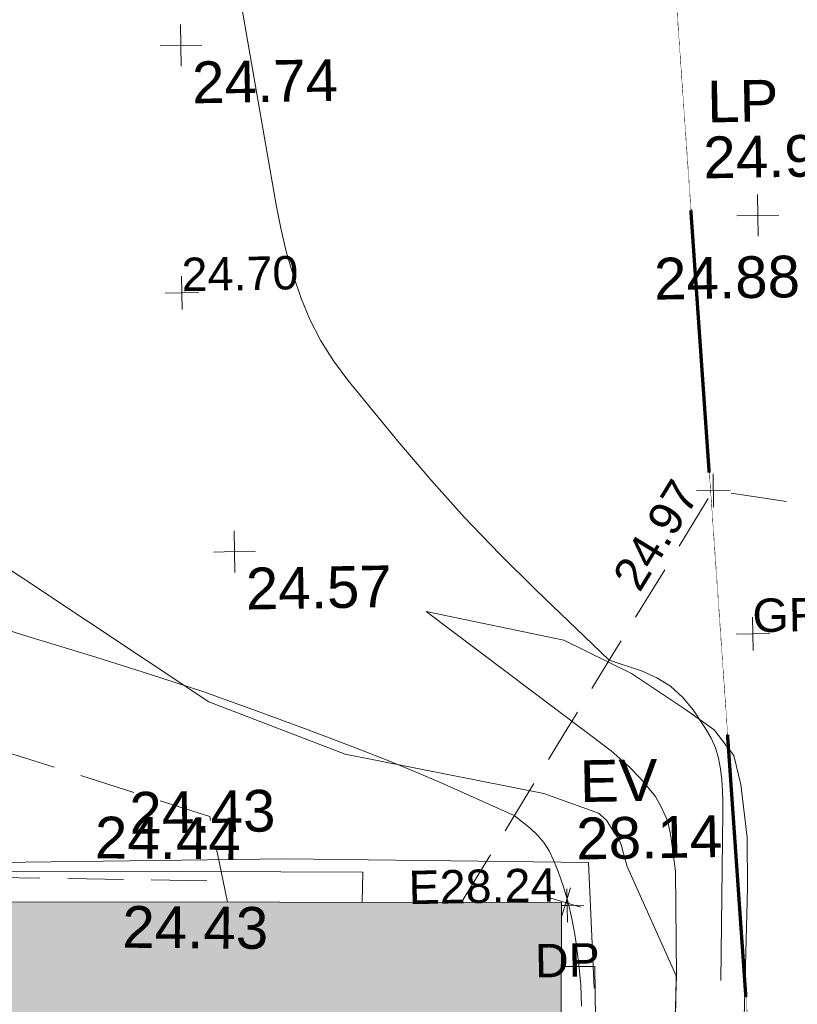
# Model space of a CAD drawing. Header units: millimetres. Extents: x -290717 to 520720, y -88450 to 287762.
# Tile 88 of 197: x -29324 to -22338, y -51756 to -42911. Entities that reach past the tile are written whole.
import ezdxf

# ---------------------------------------------------------------- set-up
doc = ezdxf.new("R2010")
doc.units = ezdxf.units.MM
for name, pattern in [('Dash 1_5mm', [3, 1.5, -1.5]), ('IMPORT-DASHED _2_', [750, 500, -250]), ('IMPORT-UG_ELEC_STREET LIGHTING_QLB2 _2_', [2700, 1500, -300.0000000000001, 0, -250, 150, -300.0000000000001, 0, -200])]:
    doc.linetypes.add(name, pattern=pattern)
for name, color, linetype, lineweight, true_color in [('00_TOPO_EAVE', 7, 'Continuous', 9, 0x666666), ('00_TOPO_LEVEL_SPOT', 7, 'Continuous', 9, 0x666666), ('00_UAV_BUILDING_OUTLINE', 5, 'Continuous', 9, 0x0000ff), ('00_UAV_CONCRETE', 9, 'Continuous', 9, 0x808080), ('00_UAV_FORM_LINES', 7, 'Continuous', 9, 0x666666), ('00_UAV_FURN_LAMP_POST', 7, 'Continuous', 9, 0xa50000), ('01_DTM_CONTOUR_MNR', 7, 'Continuous', 9, 0xa5a552), ('12333-PUM-2D-U-0001-C01 - Rev2_REVIT IMPORT_dwg', 7, 'Continuous', 9, 0x767676), ('A_RHA_Line', 7, 'Continuous', 9, 0x00a600), ('CONTOURS_MINOR', 7, 'Continuous', 9, 0x00a5a5), ('DOWNPIPE_TXT', 7, 'Continuous', 9, 0x7fbfff), ('EAVE', 3, 'Continuous', 9, 0x00ff00), ('EAVE_LVL', 3, 'Continuous', 9, 0x00ff00), ('SPOT_HEIGHTS_LVL', 7, 'Continuous', 9, 0x00a500)]:
    doc.layers.add(name, color=color, linetype=linetype, lineweight=lineweight, true_color=true_color)
for name, color, linetype, lineweight in [('00_TOPO_SURFACE', 7, 'Continuous', 9), ('A_RHA_Detail', 7, 'Continuous', 9), ('CHANGE_OF_SURFACE', 7, 'IMPORT-DASHED _2_', 9), ('CHANGE_OF_SURFACE_LVL', 7, 'Continuous', 9), ('Text', 7, 'Continuous', 9), ('TEXT_TXT', 7, 'Continuous', 9)]:
    doc.layers.add(name, color=color, linetype=linetype, lineweight=lineweight)
doc.styles.add('Arial_3', font='arial.ttf', dxfattribs={"height": 299.9999999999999})
doc.styles.add('Swis721 Lt BT_2', font='swissl.ttf', dxfattribs={"height": 375})

# ---------------------------------------------------------------- blocks, each defined once
blk = doc.blocks.new('12333-PUM-2D-U-0001-C01 - Rev2_REVIT IMPORT_dwg_MSL_Eaves_SYM_1-V22-Site Location Plan Existing')
at = {"layer": '00_TOPO_EAVE', "color": 254, "true_color": 0xcccccc}
for p, q in [((-111.0279323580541, -341.0383810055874), (116.0873754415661, 356.5791934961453)), ((356.5791934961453, -116.0873754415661), (-356.5791934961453, 116.0873754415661))]:
    blk.add_line(p, q, dxfattribs=at)
blk = doc.blocks.new('12333-PUM-2D-U-0001-C01 - Rev2_REVIT IMPORT_dwg_MM-2077200-Site Location Plan Existing')
at = {"layer": '00_TOPO_LEVEL_SPOT', "color": 254, "true_color": 0xcccccc, "flags": 128}
for points in [[(500.0000000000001, 0), (0, 0), (0, 500.0000000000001)], [(0, -500.0000000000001), (0, 0), (-500.0000000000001, 0)]]:
    blk.add_lwpolyline(points, dxfattribs=at)
blk = doc.blocks.new('12333-PUM-2D-U-0001-C01 - Rev2_REVIT IMPORT_dwg_MGS62954_T2_Galway_ITM_3d_Rev1-2077680-Site Location Plan Existing')
at = {"layer": '00_TOPO_SURFACE', "color": 254, "true_color": 0xcccccc, "flags": 128}
blk.add_lwpolyline([(533865060.0000002, 725512080), (533865060.2829556, 725511813.0057487), (533865050.0000001, 725510240.0000001), (533865020.0000001, 725507710.0000001), (533865040.0000001, 725507000.0000001), (533865550.0000001, 725506970.0000001), (533865700.0000001, 725505550.0000001), (533869930.0000002, 725505470.0000001), (533874150.0000001, 725505450.0000002), (533876870.0000001, 725505370.0000001), (533876900.0000001, 725504240)], dxfattribs=at)
at = {"layer": '00_UAV_CONCRETE', "color": 254, "true_color": 0xcccccc, "flags": 128}
for points in [[(533865055.892157, 725511811.4671805), (533865035.3010868, 725509169.1725117), (533864981.3010868, 725507360.1725118), (533865421.9358901, 725507035.3706586), (533865544.301087, 725506945.1725119), (533865690.3010869, 725505521.1725119), (533869105.4976924, 725505435.9257947), (533869536.3010869, 725505425.172512), (533873186.301087, 725505353.1725117), (533874103.4471429, 725505333.5257993), (533874839.5812727, 725505317.7566472), (533874830.7741848, 725505049.3506987)], [(533876609.1187353, 725504440.005026), (533876909.2678877, 725504434.5375907), (533876885.9027221, 725499737.2406384), (533876883.2678877, 725499207.5375907), (533876824.2678877, 725496914.5375907), (533876466.2028123, 725496915.4716735)]]:
    blk.add_lwpolyline(points, dxfattribs=at)
at = {"layer": '00_UAV_FORM_LINES', "color": 254, "true_color": 0xcccccc, "flags": 128}
for points in [[(533875449.9865001, 725507652.006), (533876683.3015001, 725507372.1725003), (533877283.3015, 725507060.1725003), (533877763.3015, 725506730.1725003), (533878019.3015001, 725506541.1725003), (533878191.3015001, 725506310.1725003), (533878249.3015, 725506048.1725004), (533878299.3015, 725505571.1725001), (533878292.3015, 725505115.1725001), (533878136.3015, 725501513.1725), (533878010.3015, 725497587.1725003), (533878064.9865001, 725496901.0060002), (533878234.9865001, 725494663.006), (533878421.9865001, 725493524.006), (533878529.9865001, 725492988.0060002), (533878731.9865, 725492715.0060002), (533878981.9865, 725492540.0060002), (533879405.9865, 725492390.0060002), (533880142.9865001, 725492253.006), (533883399.9865002, 725491803.0060002), (533886810.9865, 725491272.006), (533891285.9865, 725491220.0060003)], [(533877287.6327338, 725495639.236725), (533877353.5495001, 725498643.014), (533877503.5495, 725501637.0139999), (533877642.5495001, 725504338.0139999), (533877647.5495002, 725505278.014), (533877612.5495001, 725505595.0140002), (533877586.5495, 725505726.014), (533877535.5495001, 725505848.0140002), (533877481.5495001, 725505952.014), (533877353.5495001, 725506111.014), (533877247.5495001, 725506228.0140002), (533877089.5495, 725506369.014), (533875449.9865001, 725507652.006)]]:
    blk.add_lwpolyline(points, dxfattribs=at)
at = {"layer": '01_DTM_CONTOUR_MNR', "color": 254, "true_color": 0xcccccc, "flags": 128}
blk.add_lwpolyline([(533876463.8426046, 725496791.2065676), (533876470.0000001, 725496790.0000001), (533876460.0475275, 725496396.1560694), (533876456.3228971, 725496395.2934444), (533876753.6460951, 725496464.1535616), (533876887.1428573, 725496728.5714287), (533877056.9759526, 725497683.5252792), (533877190.1181563, 725498833.8992574), (533877440.0000003, 725500520.0000001), (533877550.5263159, 725501629.7368424), (533877640, 725504340.0000001), (533877216.4964287, 725505330.0196428), (533877178.4378532, 725505465.8658195), (533877167.8260871, 725505518.9130435), (533877146.6829776, 725505568.2206408), (533877122.845448, 725505610.4104261), (533877073.7195123, 725505684.0675814), (533877036.8952457, 725505747.7102928), (533876967.2560259, 725505812.0728449), (533876479.0514932, 725505997.720138), (533874701.0262181, 725506382.5059073), (533873483.3065949, 725506873.2986192), (533871291.3912454, 725508384.4152757)], dxfattribs=at)
at = {"xscale": 0.375, "yscale": 0.375, "zscale": 0.375}
for name, p in [('12333-PUM-2D-U-0001-C01 - Rev2_REVIT IMPORT_dwg_MM-2077200-Site Location Plan Existing', (533873335.6436933, 725512773.933144)), ('12333-PUM-2D-U-0001-C01 - Rev2_REVIT IMPORT_dwg_MM-2077200-Site Location Plan Existing', (533878491.0616515, 725511156.1034752)), ('12333-PUM-2D-U-0001-C01 - Rev2_REVIT IMPORT_dwg_MM-2077200-Site Location Plan Existing', (533873738.7769036, 725508218.3612661)), ('12333-PUM-2D-U-0001-C01 - Rev2_REVIT IMPORT_dwg_MSL_Eaves_SYM_1-V22-Site Location Plan Existing', (533876659.2149742, 725505013.3542436))]:
    blk.add_blockref(name, p, dxfattribs=at)
at = {"layer": '00_TOPO_EAVE', "char_height": 375, "attachment_point": 1, "line_spacing_factor": 1.005061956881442, "style": 'Swis721 Lt BT_2'}
for s, insert, width in [('EV', (533876803.885453, 725506289.406524), 736.078940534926), ('28.14', (533876762.0636193, 725505773.9231027), 1495.902363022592)]:
    blk.add_mtext(s, dxfattribs=dict(at, insert=insert, width=width))
at = {"layer": '00_TOPO_LEVEL_SPOT', "char_height": 375, "width": 1495.902363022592, "attachment_point": 1, "line_spacing_factor": 1.005061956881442, "style": 'Swis721 Lt BT_2'}
for s, insert in [('24.74', (533873430.6808528, 725512626.5102246)), ('24.88', (533877549.2881945, 725510790.5511405)), ('24.57', (533873833.8808529, 725508071.0102245))]:
    blk.add_mtext(s, dxfattribs=dict(at, insert=insert))
at = {"layer": '00_TOPO_SURFACE', "color": 251, "true_color": 0x666666, "insert": (533872753.1452964, 725506074.4352106), "char_height": 375, "width": 1495.902363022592, "attachment_point": 1, "line_spacing_factor": 1.005061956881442, "style": 'Swis721 Lt BT_2'}
blk.add_mtext('24.43', dxfattribs=at)
at = {"layer": '00_UAV_BUILDING_OUTLINE', "color": 251, "true_color": 0x666666, "insert": (533872676.2756923, 725505053.239555), "char_height": 375, "width": 1495.902363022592, "attachment_point": 1, "rotation": 358.5415181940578, "line_spacing_factor": 1.005061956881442, "style": 'Swis721 Lt BT_2'}
blk.add_mtext('24.43', dxfattribs=at)
at = {"layer": '00_UAV_CONCRETE', "color": 251, "true_color": 0x666666, "insert": (533872443.846562, 725505860.4295402), "char_height": 375, "width": 1495.902363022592, "attachment_point": 1, "rotation": 358.5415181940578, "line_spacing_factor": 1.005061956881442, "style": 'Swis721 Lt BT_2'}
blk.add_mtext('24.44', dxfattribs=at)
at = {"layer": '00_UAV_FURN_LAMP_POST', "color": 251, "true_color": 0x666666, "char_height": 375, "attachment_point": 1, "line_spacing_factor": 1.005061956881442, "style": 'Swis721 Lt BT_2'}
for s, insert, width in [('LP', (533878053.3993097, 725512374.053613), 707.5855621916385), ('24.92', (533878010.6544825, 725511872.139695), 1495.902363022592)]:
    blk.add_mtext(s, dxfattribs=dict(at, insert=insert, width=width))
blk = doc.blocks.new('12333-PUM-2D-U-0001-C01 - Rev2_REVIT IMPORT_dwg_SPOT-2077713-Site Location Plan Existing')
at = {"layer": 'Text', "color": 253, "true_color": 0xaaaaaa}
for p, q in [((0, 500.0000000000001), (0, -500.0000000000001)), ((-500.0000000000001, 0), (500.0000000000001, 0))]:
    blk.add_line(p, q, dxfattribs=at)
blk = doc.blocks.new('12333-PUM-2D-U-0001-C01 - Rev2_REVIT IMPORT_dwg_SPOT-V224-Site Location Plan Existing')
at = {"layer": 'EAVE_LVL', "color": 81, "true_color": 0xaaffaa}
for p, q in [((0, 500.0000000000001), (0, -500.0000000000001)), ((-168.447417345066, 0), (500.0000000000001, 0))]:
    blk.add_line(p, q, dxfattribs=at)
blk = doc.blocks.new('12333-PUM-2D-U-0001-C01 - Rev2_REVIT IMPORT_dwg_SPOT-2077769-Site Location Plan Existing')
at = {"layer": 'CHANGE_OF_SURFACE_LVL', "color": 253, "true_color": 0xaaaaaa}
for p, q in [((0, 500.0000000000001), (0, -500.0000000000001)), ((-500.0000000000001, 0), (500.0000000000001, 0))]:
    blk.add_line(p, q, dxfattribs=at)
blk = doc.blocks.new('12333-PUM-2D-U-0001-C01 - Rev2_REVIT IMPORT_dwg_SPOT-2077775-Site Location Plan Existing')
at = {"layer": 'SPOT_HEIGHTS_LVL', "color": 9, "true_color": 0xaae1aa}
for p, q in [((0, 500.0000000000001), (0, -500.0000000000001)), ((-500.0000000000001, 0), (500.0000000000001, 0))]:
    blk.add_line(p, q, dxfattribs=at)
blk = doc.blocks.new('12333-PUM-2D-U-0001-C01 - Rev2_REVIT IMPORT_dwg-1620468-Site Location Plan Existing')
at = {"layer": 'CHANGE_OF_SURFACE', "color": 253, "true_color": 0xaaaaaa, "flags": 128}
for points in [[(209183.6723985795, -102292.5337115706), (209324.0843579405, -102290.1362491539), (209279.7092491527, -103607.8304508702), (214435.1732904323, -103596.7790810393), (220082.4232903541, -103729.3955195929), (223955.9284271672, -103768.0753138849), (223950.4027422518, -107387.3989444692), (224643.7480814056, -110331.3489716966), (232503.4728769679, -110593.233746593)], [(234643.5364144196, -110821.2172150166), (235579.7900813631, -109341.4738620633), (236090.2877113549, -108540.1029731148), (236968.9164408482, -107160.8458622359), (238407.484381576, -107404.9568613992)], [(232539.3336143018, -110782.9918495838), (232503.4728769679, -110593.233746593), (232393.6493174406, -110012.0992871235), (229731.1980063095, -109114.4728447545), (228525.669865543, -108708.0376431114), (226867.6802684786, -107864.4478210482), (225701.6799885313, -107271.1835623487)]]:
    blk.add_lwpolyline(points, dxfattribs=at)
at = {"layer": 'CONTOURS_MINOR', "color": 254, "true_color": 0xaae1e1, "flags": 128}
for points in [[(235704.0414640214, -111773.9867316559), (235699.7868642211, -111585.824971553), (235686.2249693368, -111398.1043690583), (235666.4582111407, -111210.677871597), (235655.7355152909, -111128.5676187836), (235631.7428614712, -110983.6376524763), (235601.2775239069, -110840.3163446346), (235561.1031604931, -110699.4080246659), (235514.4561139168, -110560.108363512), (235475.5534268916, -110455.9133854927), (235437.3958698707, -110374.2529111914), (235391.6163732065, -110298.0333138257), (235334.4039665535, -110229.9750307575), (235269.5696197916, -110167.357624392), (235127.7914835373, -110050.7670646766), (234677.9640361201, -109837.9476901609), (234452.1679836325, -109733.5546511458), (234225.1963454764, -109631.8485289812), (233996.4613267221, -109534.1727832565), (233766.5507218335, -109439.183954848), (233292.399086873, -109248.1776243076), (232822.68367277, -109064.807232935), (232350.5086776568, -108888.2361594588), (231874.6443113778, -108721.8640618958), (231396.3203639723, -108562.2912823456), (230749.3011006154, -108354.149308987), (230534.2913531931, -108280.0273002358)], [(236958.1247202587, -111565.4670051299), (237004.5478247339, -110058.9459990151), (237005.6271647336, -109959.9130593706), (237004.0834674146, -109860.9732663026), (236998.6052133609, -109762.1731936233), (236990.5039214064, -109663.4662677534), (236973.6263660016, -109567.2255023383), (236948.0942210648, -109474.0334714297), (236909.5801917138, -109385.4145425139), (236862.4115728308, -109299.844347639), (236751.9627145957, -109129.6308110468), (236658.9245392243, -109013.7098442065), (236553.9989320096, -108912.918870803), (236431.2421773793, -108834.8228887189), (236296.5979909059, -108771.8569005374), (236007.791483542, -108670.7670644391), (235359.0012985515, -108027.6115728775), (235040.7070211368, -107700.5730315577), (234730.5230692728, -107366.2749959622), (234432.504606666, -107021.0877186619), (234142.5964698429, -106668.6409467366), (233702.0348097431, -106113.0515040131), (233577.2868022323, -105937.9915164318), (233465.3116383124, -105755.9480065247), (233372.4957398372, -105563.429213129), (233292.4526850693, -105363.9268974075), (233227.797478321, -105157.682206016), (233170.526945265, -104949.6134599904), (233124.3334213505, -104738.8086320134), (233085.524571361, -104526.179749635), (232670.2089194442, -101851.8445626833)]]:
    blk.add_lwpolyline(points, dxfattribs=at)
at = {"layer": 'EAVE', "color": 81, "true_color": 0xaaffaa}
blk.add_line((235590.4256228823, -110865.6053022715), (235539.9120628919, -110864.5172773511), dxfattribs=at)
blk.add_blockref('12333-PUM-2D-U-0001-C01 - Rev2_REVIT IMPORT_dwg_MGS62954_T2_Galway_ITM_3d_Rev1-2077680-Site Location Plan Existing', (-533641079.6498471, -725615854.3561786))
at = {"xscale": 0.3, "yscale": 0.3, "zscale": 0.3}
for name, p in [('12333-PUM-2D-U-0001-C01 - Rev2_REVIT IMPORT_dwg_SPOT-2077775-Site Location Plan Existing', (232226.2914832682, -105303.6670645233)), ('12333-PUM-2D-U-0001-C01 - Rev2_REVIT IMPORT_dwg_SPOT-2077769-Site Location Plan Existing', (236968.9164408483, -107160.8458622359)), ('12333-PUM-2D-U-0001-C01 - Rev2_REVIT IMPORT_dwg_SPOT-2077713-Site Location Plan Existing', (237300.6596884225, -108456.0618303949)), ('12333-PUM-2D-U-0001-C01 - Rev2_REVIT IMPORT_dwg_SPOT-V224-Site Location Plan Existing', (235590.4256228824, -110865.6053022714))]:
    blk.add_blockref(name, p, dxfattribs=at)
at = {"layer": 'CHANGE_OF_SURFACE_LVL', "insert": (236037.5317618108, -107913.7360357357), "char_height": 299.9999999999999, "width": 1256.112065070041, "attachment_point": 1, "rotation": 57.50162420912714, "line_spacing_factor": 0.9417779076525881, "style": 'Arial_3'}
blk.add_mtext('24.97', dxfattribs=at)
at = {"layer": 'DOWNPIPE_TXT', "insert": (235293.1162511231, -111208.3315536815), "char_height": 299.9999999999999, "width": 694.1671938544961, "attachment_point": 1, "line_spacing_factor": 0.9417779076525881, "style": 'Arial_3'}
blk.add_mtext('DP', dxfattribs=at)
at = {"layer": 'EAVE_LVL', "insert": (234168.7888749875, -110530.0264339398), "char_height": 299.9999999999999, "width": 1590.340713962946, "attachment_point": 1, "line_spacing_factor": 0.9417779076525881, "style": 'Arial_3'}
blk.add_mtext('E28.24', dxfattribs=at)
at = {"layer": 'SPOT_HEIGHTS_LVL', "insert": (232226.2914832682, -104988.6559695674), "char_height": 299.9999999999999, "width": 1256.112065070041, "attachment_point": 1, "line_spacing_factor": 0.9417779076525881, "style": 'Arial_3'}
blk.add_mtext('24.70', dxfattribs=at)
at = {"layer": 'TEXT_TXT', "insert": (237300.6596884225, -108141.050735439), "char_height": 299.9999999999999, "width": 1751.945774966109, "attachment_point": 1, "line_spacing_factor": 0.9417779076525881, "style": 'Arial_3'}
blk.add_mtext('GRASS', dxfattribs=at)

msp = doc.modelspace()

# ---------------------------------------------------------------- hatches: boundary and pattern name
at = {"layer": 'A_RHA_Detail', "true_color": 0xc0c0c0}
h = msp.add_hatch(color=9, dxfattribs=at)
h.paths.add_polyline_path([(-80880.60083898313, -68502.79057078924), (-80400.86592458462, -68483.4150911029), (-80400.86592458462, -62984.64684182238), (-24474.85765180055, -63009.32043784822), (-24456.14471274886, -50840.30023854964), (-36622.55041054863, -50831.65104346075), (-36622.5504104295, -44228.57792609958), (-50959.05265825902, -44213.68205212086), (-50959.05265825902, -42573.78171509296), (-54563.93258049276, -42571.21897729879), (-54565.69773355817, -45054.17447471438), (-92408.82109324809, -45027.27149617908), (-92411.78875845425, -49201.74309219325), (-100061.9988811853, -49201.74309219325), (-100052.221444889, -64852.82557835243), (-86120.90825231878, -64852.82557835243), (-86092.16626519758, -62957.90041523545), (-84861.10047611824, -62957.90041520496), (-84854.79054275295, -68240.10973718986), (-80870.60226895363, -68240.10973718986)])
h.paths.add_polyline_path([(-137238.9269955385, -68461.93840922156), (-132719.7426408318, -68433.06336920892), (-132847.0731201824, -62850.0428228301), (-130454.6837966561, -62916.63108081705), (-130498.2830220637, -61355.8539363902), (-117581.136331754, -61423.42893434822), (-117492.3908565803, -49183.91309186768), (-125136.5200282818, -49178.47881939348), (-125133.5727033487, -45032.61887132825), (-163007.1824077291, -45005.69421944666), (-163007.1824077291, -44090.29634113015), (-163123.8521375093, -44090.21339942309), (-163122.6389897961, -42383.751842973), (-166563.8543420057, -42383.75184295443), (-166565.0349082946, -44044.3982420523), (-193158.4656786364, -44025.49275802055), (-193195.152889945, -62863.6565097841), (-137269.7106414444, -62916.63108078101), (-137254.3708868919, -65679.90523788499)])
h.paths.add_polyline_path([(120310.9497607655, -32334.2823016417), (120312.4652266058, -31610.73011961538), (133451.2244789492, -31638.24899384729), (133469.2230092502, -19717.98315777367), (121295.7536929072, -19692.48606427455), (121319.8434528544, -8190.941560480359), (112277.0825929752, -8172.001674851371), (112263.1769726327, -14811.12345451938), (78285.85310969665, -14739.95861435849), (78292.82277619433, -8167.077575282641), (76545.55099677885, -8163.40371230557), (69355.76844230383, -8152.931592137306), (69353.66597202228, -9156.746357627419), (68372.60878942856, -9154.691552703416), (68372.60878942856, -13705.52853212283), (69333.72334743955, -13707.54156767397), (69325.07112544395, -16249.53369225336), (66623.4489111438, -16249.53369225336), (66619.79243932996, -17995.29925522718), (65989.07757491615, -17995.29925522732), (65985.44262769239, -19730.78799479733), (57152.23993372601, -19712.28702423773), (57127.42535098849, -31559.89461998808), (70277.87165423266, -31587.43801817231), (70277.87165428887, -32271.74147154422), (78263.96947906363, -32285.12944888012), (78266.62669288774, -31019.79372153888), (112335.8856506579, -31091.15111856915), (112335.8856506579, -32317.57330550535), (119781.4233959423, -32333.17321910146)])
h.paths.add_polyline_path([(7503.71740934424, -1791.43926322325), (15482.43097389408, -674.0213230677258), (15484.0826184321, 148.1327206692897), (56188.28042539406, 205.5276654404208), (56155.8432600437, 14338.31663138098), (18016.62665932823, 14236.4814953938), (17967.9025208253, 34313.18372075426), (21727.10644861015, 34324.06926249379), (21708.9097307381, 40608.10218319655), (18009.66447156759, 40608.10218325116), (17995.54603703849, 45483.75063445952), (9770.084212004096, 45420.63294734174), (3966.216019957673, 45443.14492469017), (3984.771235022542, 14176.56786831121), (1023.062455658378, 14176.56786840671), (-276.5134647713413, 14190.52623465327), (-231.6790044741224, 5976.811441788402), (-226.4491536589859, 193.7444677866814), (1220.250839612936, 179.5999159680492), (7477.609307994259, 143.2867556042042), (7488.638446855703, -674.0213230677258)])
h.paths.add_polyline_path([(77755.59663317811, 53.47451145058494), (77729.51881611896, 1699.844979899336), (94464.47132486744, 1659.976083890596), (94606.37913471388, 17991.39023626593), (88810.41901146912, 18015.03260816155), (88799.89418497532, 14436.74271609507), (69413.88950349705, 14457.87738898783), (69377.35724448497, 99.62816357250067), (70760.85642036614, 92.0068082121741)])
h.paths.add_polyline_path([(61252.12079698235, 46453.95617369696), (105774.7348988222, 46472.68783510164), (105768.2642197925, 61852.61234310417), (92285.13876306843, 61852.61234310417), (92308.59670397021, 65784.30757142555), (96107.46680002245, 65767.6044524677), (96059.6808111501, 75209.20847378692), (101084.8427276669, 75071.88872768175), (104988.0046543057, 74765.36560410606), (108403.6894220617, 74363.84089439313), (112009.2703903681, 73787.25420864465), (115645.3524814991, 73049.69667210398), (116890.8108050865, 72761.69136255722), (120208.9929832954, 71893.18353872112), (120865.241739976, 71703.68487155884), (124135.6329505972, 70669.67317909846), (127435.6253142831, 69480.50055823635), (127820.4368655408, 69394.93141813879), (128274.3081769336, 69331.69585757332), (128731.879114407, 69306.66104520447), (129189.9401456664, 69320.00258265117), (129645.2782985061, 69371.62688830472), (130094.6997111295, 69461.17185607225), (130535.0520071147, 69588.00939078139), (130963.2464342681, 69751.2498188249), (131376.279516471, 69949.74812593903), (131771.254123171, 70182.11198906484), (132162.5575600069, 70460.54046602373), (132496.0921582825, 70741.69081117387), (132820.8713676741, 71064.98072578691), (133117.4593294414, 71414.31364276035), (133383.77568926, 71787.23923958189), (133616.5473239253, 72178.53728446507), (133817.1647262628, 72590.54524901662), (133982.6025969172, 73017.89547517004), (134111.7005086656, 73457.59040804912), (134203.5529320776, 73906.545904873), (134257.5155882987, 74361.61286220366), (134272.5462649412, 74819.59931534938), (134250.5259874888, 75277.29281749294), (134189.6227572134, 75731.48297750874), (134090.9274700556, 76178.98397761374), (133955.1324028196, 76616.65691996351), (133783.1900598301, 77041.4318434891), (133576.3064937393, 77450.3292564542), (133335.9328436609, 77840.48103831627), (133063.7551572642, 78209.15055536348), (132761.6825665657, 78553.75185442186), (132431.8338935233, 78871.86780505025), (132076.5227904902, 79161.26705200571), (131698.2415079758, 79419.91966864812), (131299.6434187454, 79646.01139199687), (131093.5942456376, 79746.34209763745), (132146.0467355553, 83110.22226149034), (122787.763295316, 86282.54285521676), (121604.3555410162, 82800.35918872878), (117095.9864226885, 83870.84033788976), (116841.9598400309, 83526.35449576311), (116120.5435466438, 91221.9361197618), (110237.7341284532, 91274.27491024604), (110194.3680786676, 90435.39030217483), (104988.0046543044, 90486.49901569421), (104973.2761846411, 94309.82427956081), (103746.1314668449, 94309.82427962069), (103839.9937121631, 122852.1474272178), (96365.09202303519, 122931.9599471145), (96350.3400238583, 123952.416858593), (104555.5505249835, 123902.1925258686), (104607.3234457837, 120248.5396157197), (125502.5015002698, 120134.193340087), (125662.0200253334, 137657.3796883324), (114479.5865733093, 137699.2256881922), (114382.3062641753, 129149.9458158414), (104644.1590035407, 129187.997507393), (104577.9931702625, 126217.3903165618), (101184.4926405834, 126159.1566967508), (101264.6166812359, 135959.2655565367), (89967.23177303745, 135988.8856164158), (89927.63362986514, 125823.6463181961), (93630.53562299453, 125840.7948842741), (93580.6568888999, 122931.9599471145), (88697.38835373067, 122904.7310127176), (88679.38989541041, 95739.0914377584), (86378.25848993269, 95739.0914377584), (86378.18187189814, 96178.10083375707), (83279.5074328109, 96200.92083330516), (83273.62493422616, 95735.74732136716), (70169.67509616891, 95733.22421950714), (70166.2684274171, 96272.07409350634), (66674.99731291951, 96257.14073659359), (66654.74538556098, 95755.71092140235), (65784.77231076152, 95755.71092140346), (65887.65094981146, 117470.6305650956), (53473.34271625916, 117487.9046429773), (53434.44066306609, 98570.4634906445), (40649.41626913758, 98570.46349066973), (40610.16711556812, 94406.01479082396), (38853.82372865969, 94410.36303444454), (38848.65589191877, 89463.65332732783), (40612.46601909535, 89518.45976927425), (40665.38257359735, 86257.73741131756), (38372.19584673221, 86305.7230928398), (38369.79373532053, 76901.0507917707), (50937.95125076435, 76944.40198877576), (50922.88567283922, 74598.78180893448), (56484.90611318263, 74588.85093774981), (56484.9061131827, 75194.85181998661), (92465.40372273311, 75233.02581663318), (92645.92783659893, 71766.64845097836), (89810.5550181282, 69362.83965827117), (85313.16173971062, 69360.94750424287), (85313.16173971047, 66907.40508090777), (75210.14498260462, 66903.15451592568), (75210.14498260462, 63815.70944554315), (70819.40014306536, 63815.70999204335), (70819.21601502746, 64253.35708063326), (69456.8341568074, 64253.35708063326), (69455.71957374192, 66901.99623168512), (61303.3285675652, 66898.56680686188), (61304.56054652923, 63970.32021231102), (70500.41048205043, 63970.32021223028), (70500.40885431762, 61852.59006210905), (61245.64388480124, 61848.69637492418), (61252.12079698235, 46455.07044720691)])
h.paths.add_polyline_path([(-17153.16561239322, 48569.32684293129), (-17153.16561227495, 60770.38083690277), (-29362.88357762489, 60774.7042869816), (-29362.88357762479, 67399.20394583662), (-43507.25361058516, 67405.01911302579), (-43488.53133082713, 69093.07334179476), (-45766.41866234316, 69109.32868391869), (-45794.34620035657, 67405.01911302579), (-47272.11273197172, 67404.21245453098), (-47272.44887636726, 66454.91798912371), (-86004.56386335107, 66468.6329952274), (-86006.66970790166, 60521.58362724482), (-92662.8772251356, 60521.58362724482), (-92666.53762789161, 50184.35611936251), (-79752.016597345, 50179.78302554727), (-79752.016597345, 48591.49323813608), (-17157.71631240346, 48569.32845421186)])
h.paths.add_polyline_path([(-201056.4185879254, 48628.75479108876), (-138377.9751621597, 48634.64535782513), (-138377.9751621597, 50133.28202330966), (-125467.710581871, 50134.49533928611), (-125468.6909603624, 60566.19036866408), (-132186.8595615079, 60565.86652591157), (-132187.4203588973, 66533.01978768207), (-170643.3098734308, 66805.61809689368), (-170643.3098732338, 67738.78475851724), (-200340.0100486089, 67488.93693767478), (-200348.7175167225, 60827.7802510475), (-201057.5650552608, 60827.71357562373), (-201056.6510294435, 51102.0431337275)])
h.paths.add_polyline_path([(-240051.5126725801, 54769.1949116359), (-239444.4902595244, 54811.10754483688), (-239186.5396225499, 54841.92927608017), (-238764.8191578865, 54940.98166103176), (-238382.4735933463, 55122.46891391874), (-237990.3402229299, 55354.87497237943), (-237269.2031026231, 55936.21514997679), (-237030.2712443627, 56228.66101920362), (-236793.0039600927, 56569.31473977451), (-236554.5880579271, 57004.26389721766), (-236432.7219585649, 57267.46508911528), (-236300.0815274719, 57753.26239002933), (-236250.7285154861, 58017.17885687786), (-236235.6490610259, 58516.21786795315), (-236233.2538430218, 58987.85640057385), (-236213.702979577, 59823.48083772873), (-236363.8287856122, 59820.8603820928), (-236634.0279869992, 60698.06075831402), (-236391.9547756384, 61432.1972634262), (-236225.4740089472, 61435.10319604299), (-236201.6036570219, 62637.68779599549), (-232563.5271750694, 62639.28734435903), (-232563.5271750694, 63049.03842407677), (-232732.1945866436, 63049.15302221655), (-232860.1521278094, 63457.9589027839), (-232731.6068089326, 63914.24862701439), (-232560.8209657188, 63914.24862701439), (-232521.9864006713, 70597.99604498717), (-240628.6947850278, 70598.85496274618), (-240629.7923196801, 72350.98321581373), (-246412.6011213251, 72347.36085937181), (-246412.6011213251, 70616.45923939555), (-254449.5805725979, 70618.60952619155), (-254454.637144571, 70754.06491724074), (-254469.7140363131, 73191.6627625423), (-263883.2532625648, 73267.83063692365), (-263902.4181505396, 68260.74348557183), (-263714.8217520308, 68259.82096576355), (-263552.9672900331, 67819.6543439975), (-263719.0883117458, 67392.20684197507), (-263913.629869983, 67392.20684288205), (-263956.7001914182, 58633.76423459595), (-260181.1963171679, 58611.22607638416), (-260192.3146984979, 56354.25111578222), (-257184.684388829, 56339.46086010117), (-257213.4419958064, 57092.93866025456), (-257338.5163846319, 57093.27331227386), (-257471.0109295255, 57531.7457231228), (-257338.5163845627, 58062.22513700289), (-257203.4956297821, 58064.06881293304), (-257173.5751889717, 58598.54056827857), (-256478.2273617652, 58575.27357918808), (-256478.2273617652, 58788.51859477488), (-256013.0091299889, 58911.92701537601), (-255397.0786589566, 58780.99767608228), (-255397.0786664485, 58595.98242230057), (-243809.8853614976, 58585.92793205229), (-243805.3570672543, 58352.04527760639), (-243740.9394682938, 57884.52572396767), (-243619.083060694, 57421.84877501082), (-243424.3877541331, 56943.65915328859), (-243247.1437899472, 56608.24157716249), (-243003.0710577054, 56249.99021479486), (-242732.2093200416, 55932.75703086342), (-242371.7230179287, 55603.12658814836), (-242141.2551255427, 55424.88676771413), (-241804.9643038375, 55216.88439829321), (-241529.464082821, 55077.02869058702), (-241100.6275144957, 54917.18295005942), (-240836.2134980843, 54840.82833179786), (-240453.4486196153, 54788.6078413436), (-240203.3756532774, 54776.52967577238)])
h.paths.add_polyline_path([(40276.69022620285, 59895.3641775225), (40328.62676026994, 69196.9439153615), (36588.99968782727, 69217.82459101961), (36619.46637569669, 74674.25962431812), (32264.36460075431, 74687.02318924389), (32233.48293864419, 69156.26826309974), (11916.69390488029, 69269.70959690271), (11966.66200108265, 78218.75165977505), (29087.50901742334, 78123.15526811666), (29143.44567202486, 88141.13700481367), (15719.34879623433, 88216.09212957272), (15732.60379610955, 90589.99788900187), (4594.294101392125, 90652.19003492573), (4525.129359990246, 78265.12250452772), (10096.76365550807, 78234.01258734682), (10077.43887221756, 74773.03821913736), (4547.641142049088, 74803.91453678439), (4465.579974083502, 60107.16002351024), (19125.89094757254, 60025.30234268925), (19139.86249371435, 62527.53804648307), (31738.59196305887, 62457.19146407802), (31724.55430855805, 59943.11609818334), (38369.79364222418, 59906.01157297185)])
h.paths.add_polyline_path([(-246083.0241259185, 72334.29150213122), (-246083.0594797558, 72334.30275087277), (-246208.2905500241, 72334.29150213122)])
h.paths.add_polyline_path([(-114575.3004830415, 112178.0758696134), (-114575.3246436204, 112178.0758696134), (-114707.2752166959, 115801.5811617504)])
h.paths.add_polyline_path([(-154699.9178766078, 101760.4080976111), (-114382.0503338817, 101776.0542915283), (-114382.0503338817, 106926.936016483), (-113755.641395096, 106927.1791078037), (-113757.5507412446, 111847.2721532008), (-114431.6837526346, 111847.2721532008), (-114431.8098651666, 112178.075869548), (-114575.3004830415, 112178.0758696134), (-114578.9984943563, 121707.2390834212), (-123056.9849702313, 121707.2390834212), (-123068.8201032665, 156452.7036899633), (-119381.2340625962, 156454.1347343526), (-119381.2340625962, 160165.8603541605), (-115501.031452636, 160167.3661472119), (-115503.3750945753, 166206.5793118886), (-132411.7987151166, 166599.6604729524), (-132411.8243306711, 166665.6603411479), (-135275.0124468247, 166664.5489553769), (-135275.0124468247, 166628.1883102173), (-135911.3205077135, 166628.1944503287), (-135911.3479256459, 166352.1604668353), (-152521.1633846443, 166345.7145607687), (-152518.3680955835, 159142.6836790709), (-150699.3133726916, 159117.9265656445), (-150755.6690356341, 122560.6912032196), (-151059.2005266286, 122560.6912032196), (-151061.0981347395, 121302.4374931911), (-154138.3148337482, 121372.6012653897), (-154138.3148337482, 121865.183451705), (-154704.3888425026, 121867.2611370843), (-154688.5451973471, 119352.3937021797), (-154745.5933227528, 119352.3715636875), (-154745.5763474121, 118722.1532660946), (-160794.1544526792, 118748.744283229), (-160794.1544527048, 119410.5425977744), (-163852.1622693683, 119422.408321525), (-163855.0715294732, 118762.2003111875), (-167568.6765459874, 118778.5256058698), (-166634.6619849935, 124395.1277019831), (-166843.6206842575, 124471.2090400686), (-167568.6765459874, 124707.6250904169), (-168028.2173235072, 124841.3808643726), (-168630.5006276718, 124991.3056740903), (-169238.2056070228, 125117.4693074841), (-169850.3952285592, 125219.6772877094), (-170466.1255403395, 125297.7720169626), (-171089.1102599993, 125351.8553033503), (-171704.4065937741, 125381.1774254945), (-172325.0479971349, 125386.3595015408), (-172782.2248668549, 125374.5832363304), (-173401.7764236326, 125337.4554476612), (-174019.3926983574, 125276.0328036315), (-174634.1213722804, 125190.4100127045), (-175245.0145766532, 125080.7190996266), (-176047.1958093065, 124895.7675261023), (-176665.4852587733, 124724.7228134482), (-177045.3001228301, 124609.1129151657), (-177631.5127793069, 124405.2077276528), (-176665.4852586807, 118818.5158793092), (-177558.9402083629, 118822.4435769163), (-177662.2853368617, 125263.4341236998), (-176365.3912352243, 126542.9270807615), (-159462.2970490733, 126319.9103917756), (-157057.7396790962, 128609.0850976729), (-157060.6673204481, 136153.1661957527), (-158638.8016610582, 137740.2441626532), (-159352.3735831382, 137740.2441626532), (-161634.4140635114, 140201.1078539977), (-168727.9404946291, 140256.8191147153), (-171035.0401162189, 137942.884730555), (-174184.1459014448, 137942.884730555), (-176460.1168228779, 140292.2858551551), (-177341.68569345, 140292.285855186), (-177341.7114445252, 140358.4281613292), (-183428.5803825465, 140356.0660244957), (-185921.6385984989, 137917.4639097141), (-185921.6385985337, 131757.309115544), (-186906.8767412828, 131756.9267734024), (-187725.3914540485, 130809.9989183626), (-187724.0588902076, 127376.1828149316), (-186481.0281350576, 126304.557648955), (-186479.4846755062, 122327.2959175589), (-185176.2828158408, 121059.4673825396), (-180304.1129154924, 121059.4673825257), (-180304.1136492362, 118802.0484409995), (-193555.3706955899, 118802.0484409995), (-193555.3686998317, 133117.8341649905), (-192593.6442938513, 133118.2073819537), (-192593.6442938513, 134200.8158367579), (-192224.6284783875, 134200.9592041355), (-192225.5653014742, 136615.0101267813), (-192595.0012461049, 136615.0101267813), (-192595.4357332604, 137734.4745166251), (-193589.2709668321, 137734.4746851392), (-193589.2685988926, 147474.5705834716), (-193163.2062206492, 147492.8644728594), (-192606.8095195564, 147551.4951472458), (-192359.9383250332, 147589.5931622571), (-192199.8207947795, 147616.5827293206), (-191882.7548926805, 147682.9245600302), (-191568.5380071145, 147761.6632019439), (-191020.2573150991, 147932.4221712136), (-190950.5841382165, 147955.8263236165), (-190647.7999969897, 148070.951423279), (-190349.769078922, 148197.8750093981), (-190056.9509284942, 148336.4013817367), (-189769.7970512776, 148486.316942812), (-189375.4954991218, 148717.2624196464), (-189132.9060261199, 148873.2749095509), (-188867.5421091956, 149059.0543930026), (-188609.6764469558, 149255.1087866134), (-188354.9814056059, 149465.3525772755), (-188079.6339208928, 149713.8792482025), (-187884.9836199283, 149901.8220103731), (-187538.2510284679, 150274.4802367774), (-187446.2998447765, 150378.396083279), (-187241.3270201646, 150629.2310214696), (-187046.3599558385, 150887.9197697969), (-186861.699277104, 151154.0634500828), (-186546.1373636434, 151669.8298752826), (-186524.4196769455, 151707.063245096), (-163675.289831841, 151669.8298752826), (-163687.5843044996, 148134.0767945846), (-157303.6541541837, 148136.4921063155), (-157303.6541541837, 155759.9150161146), (-157557.4317586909, 155765.0384228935), (-157555.9168973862, 166678.0466575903), (-187009.2021991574, 166699.7464767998), (-187013.0952111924, 162054.4009359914), (-188707.1775469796, 162044.5925187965), (-188705.9961893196, 155021.5333641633), (-188737.9999316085, 154650.5326603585), (-188799.0133970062, 154283.1866125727), (-188857.2045401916, 154035.4341107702), (-188966.1106131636, 153679.3368924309), (-189102.6200311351, 153332.8820747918), (-189265.8911677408, 152998.2056672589), (-189454.9174010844, 152677.3710606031), (-189645.2484685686, 152421.322012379), (-189916.9563410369, 152104.2450531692), (-190212.7041973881, 151809.4634871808), (-190530.6686598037, 151538.7947475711), (-190868.889367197, 151293.9075915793), (-191225.2810786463, 151076.3118324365), (-191597.6465194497, 150887.3490190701), (-192092.8415776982, 150682.5621956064), (-192485.2937347, 150569.6612301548), (-192903.8930807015, 150482.2408890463), (-193187.215491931, 150440.8868273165), (-193594.1866364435, 150407.1257787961), (-193594.5953882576, 151459.989522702), (-205369.2399268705, 151455.4201248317), (-205354.452352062, 113350.0822379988), (-207187.1580384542, 113349.3709450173), (-207184.3024929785, 105991.0636522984), (-205312.8709512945, 105991.0636522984), (-205311.2365670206, 101769.6553082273), (-175488.645120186, 101781.2285901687), (-175488.645120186, 110889.6985621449), (-154703.462766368, 110897.5679794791), (-154700.5193329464, 103310.2697088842)])
h.paths.add_polyline_path([(193735.9435692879, 113047.8274775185), (208865.0938716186, 114991.026643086), (208976.1154122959, 114126.6471161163), (216447.8967330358, 115086.3281915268), (216038.7305308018, 118271.970241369), (232648.5073383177, 120405.3421627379), (233425.9936153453, 114352.0734369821), (240632.2017567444, 115277.6440986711), (239854.8412683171, 121329.9334728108), (256406.8682407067, 123455.8879629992), (257091.7572256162, 118089.1198988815), (264572.287122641, 119040.8180953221), (261877.8350554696, 138524.7609215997), (259178.7147038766, 138221.6086023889), (259197.3483654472, 137439.0084132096), (254686.1480587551, 136897.0007613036), (255412.6810205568, 131314.8303174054), (240852.7447965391, 129522.4514055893), (239771.0426540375, 137918.8519126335), (240649.582243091, 138010.1984551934), (240062.3063116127, 142776.6750342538), (239165.7694641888, 142685.0143484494), (237630.9646614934, 151018.3171733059), (266172.8791088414, 154560.7889781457), (271297.187694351, 142612.4006970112), (276531.7397502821, 144861.0987145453), (274941.5029779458, 148527.903728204), (302074.530765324, 160134.9084326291), (300215.9323773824, 164320.1841173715), (301528.161327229, 164907.0997990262), (300405.1237791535, 167477.8916353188), (299016.6944531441, 166945.7181825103), (295626.7488506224, 174518.7544287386), (294333.0289184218, 177537.1551681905), (287288.847594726, 174518.7544287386), (289427.6893504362, 169661.0163464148), (272956.7816584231, 162557.1203578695), (271943.2187786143, 164897.4305293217), (267016.3118217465, 162764.0369715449), (268502.3094164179, 159357.043014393), (265200.4029571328, 157946.4096681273), (226856.4166955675, 153146.7821791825), (227510.3041274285, 148852.0205335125), (228280.9873164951, 141179.0007484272), (227302.3544112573, 141050.2812999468), (227895.3788231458, 136433.1758633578), (228748.5501749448, 136523.8855003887), (229602.307730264, 128023.7667641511), (217691.2359889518, 126493.8999679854), (217642.3600127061, 126874.4332670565), (215138.5007311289, 126552.8357430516), (215194.9980427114, 126112.9650749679), (215015.6132225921, 126089.9247571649), (214840.967257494, 127449.6644606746), (192258.7012018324, 124549.1816390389), (193486.3576426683, 114991.026643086)])
h.paths.add_polyline_path([(-78076.24179098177, 117605.518872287), (-78076.23951907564, 117610.0871212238), (-78070.31812256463, 129485.733079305), (-74723.15926546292, 129478.3852560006), (-74723.15926546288, 125435.7860625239), (-48015.64546089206, 125380.0246061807), (-47996.55031653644, 135872.5822179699), (-61198.159180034, 135901.5630078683), (-74714.72264147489, 135923.5088764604), (-74723.62876031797, 131865.2975510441), (-78070.31812256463, 131872.6421692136), (-78062.97909490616, 149549.768943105), (-58292.26570494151, 149541.5607197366), (-58292.26570494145, 148946.2407608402), (-37707.70924049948, 148937.6946534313), (-37707.70924049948, 159740.0690313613), (-44148.26955758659, 159742.7429641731), (-44148.26955758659, 162961.3319175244), (-49829.95437586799, 162961.3319175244), (-49830.92144141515, 160632.0129326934), (-78494.0902662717, 160643.9130440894), (-78494.0902662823, 161615.1537737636), (-78739.22585210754, 161615.2555472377), (-78691.79195364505, 168187.9195488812), (-90844.5764503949, 168126.8149080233), (-90962.52567696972, 152686.7636278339), (-89064.97866810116, 152685.97582136), (-89079.54115383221, 117610.0871212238), (-78374.80210165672, 117605.6428258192)])
h.paths.add_polyline_path([(69254.82576126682, 129235.9722870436), (69259.97086178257, 136167.7892474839), (86068.0992678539, 136131.0235193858), (86008.66431381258, 164703.3084147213), (58789.63167882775, 164723.5115811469), (58789.63167882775, 170119.2062865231), (54460.16324890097, 170122.4198087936), (54457.21717773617, 166153.2792453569), (47042.21516498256, 166158.7829869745), (47041.10931533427, 164668.9097040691), (39173.27935198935, 164674.7495545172), (39172.83712618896, 164078.9539098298), (17014.87910992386, 164095.400525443), (17002.38841206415, 147267.1142245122), (12659.63471563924, 147267.1142245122), (12653.6008753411, 139137.9291796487), (17031.41608901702, 139134.6797717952), (17024.58791744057, 129935.3194463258), (39191.34773726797, 129918.8662983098), (39191.34773726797, 129258.2867272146), (69014.0340609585, 129236.1510132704)])
h.paths.add_polyline_path([(39265.62356917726, 139467.8223435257), (33050.91021530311, 139484.1586867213), (33087.56357182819, 153427.9220784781), (39277.60130890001, 153411.6505991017), (39277.60130890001, 152830.3127277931), (43058.29603858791, 152820.3745823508), (43024.83899408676, 140092.5601633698), (39267.2657899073, 140092.5601633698)])
h.paths.add_polyline_path([(1979.548949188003, 189123.2414339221), (18699.10403225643, 189180.0465563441), (18678.46874727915, 195253.6675675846), (24349.02704558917, 195272.9334349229), (24334.96888369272, 199550.7690689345), (28829.78348971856, 199566.0403168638), (28798.35772162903, 208815.6446465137), (24334.94961552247, 208806.1514042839), (24333.90624838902, 209113.2475694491), (16811.59093053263, 209087.6902915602), (16806.58456496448, 208843.590909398), (6772.293057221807, 208809.4991440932), (6797.166076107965, 201488.5780549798), (-8471.058649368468, 201436.7038403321), (-8471.058649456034, 200429.0172029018), (-11856.09020773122, 200417.5164702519), (-11823.72827012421, 190892.3684139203), (-7614.729360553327, 190904.9356358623), (-7614.729360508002, 190170.8290169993), (-4608.619189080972, 190169.2993656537), (-4608.238782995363, 190916.8832264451), (1973.379031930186, 190939.2444093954), (1977.122761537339, 189837.3456606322)])
h.paths.add_polyline_path([(-20506.2213294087, 190640.028646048), (-20122.28942212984, 206347.1214480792), (-41550.34215554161, 207015.255795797), (-41462.26177905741, 210449.6195896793), (-31391.41053375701, 210152.0276719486), (-31078.64493158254, 223862.574366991), (-44305.08575746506, 224230.797228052), (-44490.79956595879, 211865.5542346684), (-47510.12209651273, 211942.9901386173), (-47722.57925074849, 203659.0205615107), (-47076.06680551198, 203635.3001466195), (-47175.4684425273, 199531.9403872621), (-46801.21126120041, 199520.4703265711), (-46873.68175963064, 195478.589946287), (-44600.40472249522, 195425.25597799), (-44685.88459510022, 192243.2795180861), (-38073.99929110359, 192135.6564361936), (-38104.39995468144, 191126.9722513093), (-21537.79264469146, 190668.5723413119)])
h.paths.add_polyline_path([(16801.02360974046, 195961.5001375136), (9656.615133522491, 196015.1086064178), (9643.83815057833, 199513.9922857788), (11631.77992465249, 199485.8321209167), (11631.79209405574, 203322.2460457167), (16806.58456511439, 203391.4855727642), (16801.04077099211, 195984.4293109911)])
h.paths.add_polyline_path([(122084.9263243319, 200536.2570557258), (122088.180516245, 206386.1947929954), (125211.1061637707, 206386.1947929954), (125211.1162733, 206645.8932838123), (126202.709897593, 206645.8932838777), (126203.0204768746, 207041.0477229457), (130401.4034740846, 206979.0758390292), (130444.269112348, 209883.2802976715), (126202.8383602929, 209945.883203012), (126203.0204768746, 214624.1281189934), (127364.7919503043, 214624.1281189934), (127365.2106673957, 225380.2058570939), (126159.8599207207, 225380.2527798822), (126207.4133336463, 241475.3410923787), (119482.541129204, 241495.8747302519), (119479.204156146, 246182.0096278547), (109943.9121324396, 246175.219673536), (109953.2702600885, 233033.3814297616), (115000.5285021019, 233033.3814296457), (114999.5792924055, 208653.4991933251), (112026.3032629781, 208653.4991933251), (112024.3519988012, 200538.6764491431), (122024.6079402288, 200536.271559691)])
h.paths.add_polyline_path([(30087.05071628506, 200986.75440713), (38030.67179073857, 201028.6865661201), (38030.67179073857, 202922.9731661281), (38109.89531489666, 202923.3913649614), (38067.25569093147, 208827.6066631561), (38013.35839375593, 208827.667223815), (38012.38630312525, 209012.5383931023), (30044.90685988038, 208970.4802974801), (30060.65944993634, 205986.3119354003)])
h.paths.add_polyline_path([(195986.2599411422, 205661.5722736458), (202896.8751332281, 206052.0074670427), (202676.886254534, 209945.7611691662), (195766.2710618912, 209555.325975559)])
h.paths.add_polyline_path([(-91652.40581580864, 206392.6172135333), (-79454.24421187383, 206432.5105635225), (-79629.29258199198, 238245.6998510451), (-68904.21147484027, 238215.095164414), (-68918.56040493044, 246314.0782553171), (-68756.515268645, 246312.9061543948), (-68755.20581930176, 246638.9786699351), (-79620.07671794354, 246651.3624133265), (-79606.5628449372, 247343.5411849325), (-82154.50636787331, 247318.0695596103), (-82154.50636787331, 247488.1275895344), (-91640.64698348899, 247472.5371040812), (-91638.72040628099, 246846.4753752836), (-131470.3702759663, 246641.42150215), (-131470.3702759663, 250159.5419305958), (-142857.1087886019, 250176.7939677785), (-142864.0554935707, 246220.0701029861), (-165118.8027587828, 246272.3986783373), (-165040.0492656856, 253907.936045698), (-178677.4727934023, 253929.5079730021), (-178699.5521575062, 238176.7234097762), (-138599.3373496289, 238209.4781454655), (-138548.4479938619, 206627.5237025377), (-126646.6702863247, 206572.2299428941), (-126666.6805510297, 234825.8818836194), (-124962.7180531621, 234825.9534805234), (-124969.0241559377, 234688.4891474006), (-91595.61129713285, 234664.3133306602), (-91650.87307429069, 207155.5994723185)])
h.paths.add_polyline_path([(142123.7078306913, 209113.5383730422), (152768.4446292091, 209127.3137315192), (152745.2992288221, 227012.6338093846), (142100.5623961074, 226998.8584508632), (142121.8067345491, 210582.5602414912)])
h.paths.add_polyline_path([(168998.8561285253, 209274.9592350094), (169026.8416078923, 226860.3446541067), (161686.6780313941, 226876.6646907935), (161647.6783165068, 209291.3037608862), (168846.6177107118, 209275.2977201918)])
h.paths.add_polyline_path([(49761.46820716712, 218476.567809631), (49794.00484362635, 223316.1680811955), (41274.07755979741, 223363.4010619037), (41273.58999769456, 223290.879563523), (32187.30576793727, 223351.9666549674), (32202.10532416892, 225553.2987455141), (20081.8372469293, 225634.7833114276), (20035.26675877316, 218707.7438838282), (31566.33951793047, 218630.2204926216), (31566.12891728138, 218598.8950898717), (49547.01686615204, 218478.0095661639)])
h.paths.add_polyline_path([(162361.9830851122, 234154.0520866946), (162366.6425722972, 241589.9129272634), (135261.1026964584, 241630.986197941), (135249.0888707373, 234197.8735112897), (160249.0277027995, 234157.467167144)])
h.paths.add_polyline_path([(176458.8604388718, 246709.572470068), (176516.248447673, 252173.1529805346), (168884.2833866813, 252253.3171281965), (168934.8652923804, 257068.9279575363), (164355.0504715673, 257117.0331241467), (164296.1746742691, 251511.8088120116), (164416.8965511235, 251510.5407811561), (164367.8024342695, 246836.5737543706), (172300.1975056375, 246753.2539686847)])

# ---------------------------------------------------------------- linework, layer by layer
at = {"layer": 'A_RHA_Line', "color": 30, "linetype": 'Dash 1_5mm', "lineweight": 70, "true_color": 0xff8000}
msp.add_line((-21789.46144400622, -66121.34774566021), (-24813.43777659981, -22876.4714450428), dxfattribs=at)
msp.add_line((-21789.46144400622, -66121.34774566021), (-24813.43777659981, -22876.4714450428), dxfattribs=at)
at = {"layer": 'A_RHA_Line', "color": 7}
for p, q in [((-24456.14471267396, -50840.30023867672), (-36622.55041038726, -50831.65104353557)), ((-24474.85765174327, -63009.3204378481), (-24456.14471267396, -50840.30023867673))]:
    msp.add_line(p, q, dxfattribs=at)

# ---------------------------------------------------------------- block references
at = {"layer": '12333-PUM-2D-U-0001-C01 - Rev2_REVIT IMPORT_dwg', "color": 254, "linetype": 'IMPORT-UG_ELEC_STREET LIGHTING_QLB2 _2_', "true_color": 0xffd4d4, "rotation": 0.9999999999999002}
msp.add_blockref('12333-PUM-2D-U-0001-C01 - Rev2_REVIT IMPORT_dwg-1620468-Site Location Plan Existing', (-261895.0770586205, 55869.5817132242), dxfattribs=at)

doc.saveas('drawing.dxf')
